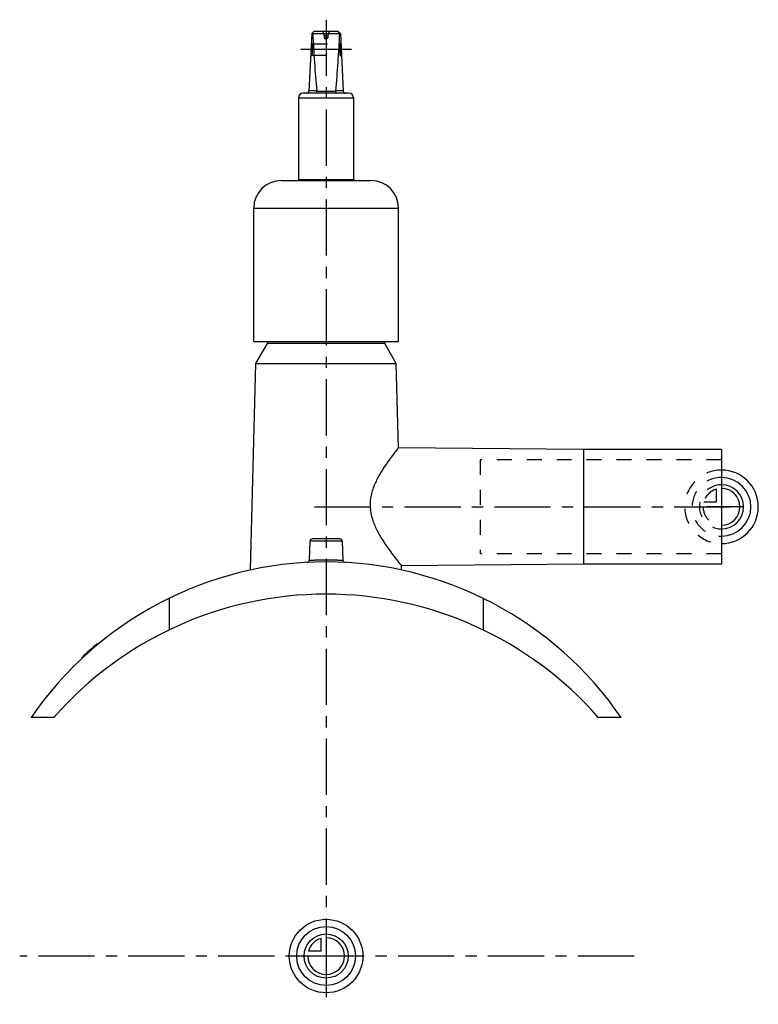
# Model space of a CAD drawing. Header units: millimetres. Extents: x 337 to 658, y 286 to 714.
import ezdxf

# ---------------------------------------------------------------- set-up
doc = ezdxf.new("R2010")
doc.units = ezdxf.units.MM
doc.header["$LTSCALE"] = 65.185185
doc.linetypes.add('CENTER', pattern=[0.6, 0.375, -0.075, 0.075, -0.075])
doc.linetypes.add('HIDDEN', pattern=[0.2, 0.1, -0.1])
for name, color, linetype in [('BEZUGSACHSEN', 7, 'CONTINUOUS'), ('FLAECHEN', 7, 'CONTINUOUS'), ('KONST.EL_MIT_GEO', 7, 'CONTINUOUS'), ('KONSTRUKTIONSELEMENTE', 7, 'CONTINUOUS'), ('KURVEN', 7, 'CONTINUOUS'), ('L1', 7, 'CONTINUOUS')]:
    doc.layers.add(name, color=color, linetype=linetype)

msp = doc.modelspace()

# ---------------------------------------------------------------- linework, layer by layer
at = {"layer": 'BEZUGSACHSEN', "color": 7, "linetype": 'Continuous'}
for p, q in [((582.14, 527.25), (501.6, 527.95)), ((642.14, 527.25), (582.14, 527.25)), ((582.14, 527.25), (582.14, 477.25)), ((642.14, 527.25), (642.14, 477.25)), ((463.11, 487.28), (462.82, 478.99)), ((477.18, 487.28), (477.47, 478.99)), ((582.14, 477.25), (502.95, 476.56)), ((642.14, 477.25), (582.14, 477.25))]:
    msp.add_line(p, q, dxfattribs=at)
at = {"layer": 'BEZUGSACHSEN', "color": 2, "linetype": 'CENTER'}
msp.add_line((465.14, 502.25), (647.14, 502.25), dxfattribs=at)
at = {"layer": 'FLAECHEN', "color": 7, "linetype": 'Continuous'}
for p, q in [((439.64, 564.66), (444.62, 573.29)), ((500.64, 564.66), (495.66, 573.29)), ((437.29, 474.77), (439.64, 564.66)), ((439.64, 564.66), (500.64, 564.66)), ((501.6, 527.95), (500.64, 564.66)), ((503, 474.77), (502.95, 476.56))]:
    msp.add_line(p, q, dxfattribs=at)
at = {"layer": 'FLAECHEN', "color": 8, "linetype": 'HIDDEN'}
for p, q in [((537.14, 522.65), (537.14, 481.85)), ((642.14, 522.65), (537.14, 522.65)), ((642.14, 481.85), (537.14, 481.85))]:
    msp.add_line(p, q, dxfattribs=at)
at = {"layer": 'KONST.EL_MIT_GEO', "color": 7, "linetype": 'Continuous'}
for p, q in [((463.94, 708.25), (462.69, 683.2)), ((464.99, 709.25), (463.94, 708.25)), ((464.33, 708.25), (475.96, 708.25)), ((464.99, 709.25), (475.29, 709.25)), ((475.29, 709.25), (476.34, 708.25)), ((476.34, 708.25), (477.59, 683.2)), ((480.09, 682.25), (460.19, 682.25)), ((466.05, 683.25), (462.69, 683.25)), ((466.05, 683.2), (474.23, 683.2)), ((477.59, 683.25), (474.24, 683.25)), ((458.19, 680.25), (458.19, 644.75)), ((458.19, 680.25), (482.09, 680.25)), ((482.09, 680.25), (482.09, 644.75)), ((450.64, 644.25), (489.64, 644.25)), ((458.19, 644.75), (457.9, 644.25)), ((458.19, 644.75), (482.09, 644.75)), ((482.09, 644.75), (482.38, 644.25)), ((438.64, 574.25), (438.64, 632.25)), ((438.64, 632.25), (501.64, 632.25)), ((501.64, 574.25), (501.64, 632.25)), ((438.64, 574.25), (501.64, 574.25)), ((370.79, 442.38), (370.6, 442.6)), ((364.79, 437.12), (364.59, 437.35)), ((367.44, 439.5), (367.24, 439.73)), ((364.04, 436.43), (363.84, 436.65))]:
    msp.add_line(p, q, dxfattribs=at)
at = {"layer": 'KONST.EL_MIT_GEO', "color": 8, "linetype": 'HIDDEN'}
for p, q in [((469.34, 707.25), (469.34, 706.35)), ((470.94, 707.25), (469.34, 707.25)), ((470.94, 707.25), (470.94, 706.35)), ((464.22, 703.75), (463.74, 704.25)), ((464.22, 703.75), (476.07, 703.75)), ((469.34, 706.35), (470.14, 705.64)), ((470.94, 706.35), (469.34, 706.35)), ((470.94, 706.35), (470.14, 705.64)), ((476.54, 704.25), (476.07, 703.75)), ((463.44, 698.25), (463.97, 698.75)), ((463.97, 698.75), (476.32, 698.75)), ((476.32, 698.75), (476.84, 698.25)), ((369.21, 441.44), (369.36, 441.56)), ((369.41, 441.21), (369.21, 441.44)), ((369.56, 441.34), (369.36, 441.56)), ((369.58, 441.36), (369.39, 441.59)), ((369.75, 441.5), (369.55, 441.73)), ((370.01, 441.72), (369.81, 441.95)), ((370.33, 441.99), (370.13, 442.21)), ((370.4, 442.05), (370.2, 442.27)), ((370.43, 442.07), (370.23, 442.3)), ((370.61, 442.22), (370.41, 442.45)), ((364.74, 437.07), (364.54, 437.3)), ((364.91, 437.24), (364.72, 437.46)), ((365.09, 437.4), (364.89, 437.62)), ((365.1, 437.41), (364.91, 437.64)), ((365.54, 437.81), (365.34, 438.04)), ((366.59, 438.76), (366.4, 438.98)), ((366.61, 438.77), (366.42, 439)), ((366.77, 438.92), (366.57, 439.14)), ((367.3, 439.39), (367.11, 439.61)), ((367.4, 439.47), (367.2, 439.7)), ((367.82, 439.84), (367.62, 440.07)), ((368.09, 440.08), (367.89, 440.3)), ((368.14, 440.12), (367.94, 440.35)), ((368.2, 440.18), (368.01, 440.4)), ((368.33, 440.29), (368.14, 440.52)), ((368.96, 440.82), (368.76, 441.05)), ((369.04, 440.9), (368.84, 441.12)), ((369.21, 441.05), (369.02, 441.27)), ((369.24, 441.06), (369.04, 441.29)), ((369.41, 441.21), (369.56, 441.34)), ((364.39, 436.75), (364.19, 436.98)), ((364.47, 436.83), (364.27, 437.06)), ((364.49, 436.84), (364.29, 437.07))]:
    msp.add_line(p, q, dxfattribs=at)
at = {"layer": 'KONST.EL_MIT_GEO', "color": 2, "linetype": 'CENTER'}
msp.add_line((481.19, 701.25), (459.09, 701.25), dxfattribs=at)
at = {"layer": 'KONST.EL_MIT_GEO', "color": 7, "linetype": 'Continuous'}
for centre, radius, start, end in [((469.88, 714.46), 8.33, 226.3745, 228.2022), ((470.41, 714.46), 8.33, 311.761, 313.5906), ((460.19, 680.25), 2, 90, 180), ((461.69, 683.25), 1, 270, 357.14), ((478.59, 683.25), 1, 182.86, 270), ((480.09, 680.25), 2, 0, 90), ((450.64, 632.25), 12, 90, 180), ((489.64, 632.25), 12, 0, 90), ((470.14, 322.75), 155.8, 129.7116, 133.0219)]:
    msp.add_arc(centre, radius, start, end, dxfattribs=at)
at = {"layer": 'KONST.EL_MIT_GEO', "color": 8, "linetype": 'HIDDEN'}
for centre, radius, start, end in [((466.62, 707.25), 2.72, 0, 47.2588), ((473.67, 707.25), 2.72, 132.7412, 180), ((370.12, 707.19), 94.16, 357.1877, 357.4395), ((570.17, 707.19), 94.16, 182.5605, 182.8123), ((357.93, 705.5), 106.24, 356.7697, 357.0737), ((582.35, 705.5), 106.24, 182.9263, 183.2303), ((470.14, 322.75), 155.5, 129.7091, 133.0258)]:
    msp.add_arc(centre, radius, start, end, dxfattribs=at)
at = {"layer": 'KONST.EL_MIT_GEO', "color": 7, "linetype": 'Continuous'}
for points in [[(464.33, 708.25), (464.77, 699.89), (465.29, 691.54), (466.05, 683.2)], [(475.96, 708.25), (475.51, 699.89), (474.99, 691.54), (474.23, 683.2)]]:
    msp.add_open_spline(points, degree=3, dxfattribs=at)
at = {"layer": 'KONST.EL_MIT_GEO', "color": 8, "linetype": 'HIDDEN'}
for points, knots in [([(464.22, 703.75), (464.21, 703.75), (464.22, 703.73), (464.21, 703.7), (464.21, 703.63), (464.2, 703.51), (464.19, 703.3), (464.18, 702.99), (464.16, 702.62), (464.13, 702.03), (464.11, 701.57), (464.09, 701.25)], [0, 0, 0, 0, 0.004814, 0.019228, 0.043092, 0.076197, 0.168702, 0.293119, 0.444669, 0.617517, 1, 1, 1, 1]), ([(464.18, 702.98), (464.18, 703.09), (464.19, 703.28), (464.2, 703.5), (464.21, 703.63), (464.21, 703.69), (464.23, 703.74), (464.22, 703.75)], [0, 0, 0, 0, 0.423807, 0.739541, 0.852662, 0.934242, 1, 1, 1, 1]), ([(476.07, 703.75), (476.07, 703.75), (476.06, 703.73), (476.07, 703.7), (476.07, 703.63), (476.08, 703.51), (476.09, 703.3), (476.11, 702.99), (476.12, 702.62), (476.15, 702.03), (476.17, 701.57), (476.19, 701.25)], [0, 0, 0, 0, 0.004814, 0.019228, 0.043092, 0.076197, 0.168702, 0.293119, 0.444669, 0.617517, 1, 1, 1, 1]), ([(476.11, 702.98), (476.1, 703.09), (476.09, 703.28), (476.08, 703.5), (476.07, 703.63), (476.08, 703.69), (476.06, 703.74), (476.07, 703.75)], [0, 0, 0, 0, 0.423807, 0.739541, 0.852662, 0.934242, 1, 1, 1, 1]), ([(463.97, 698.75), (463.96, 698.75), (463.97, 698.78), (463.97, 698.81), (463.98, 698.87), (463.98, 699), (463.99, 699.22), (464, 699.4), (464, 699.51)], [0, 0, 0, 0, 0.016472, 0.065781, 0.147341, 0.260367, 0.575954, 1, 1, 1, 1]), ([(464.09, 701.25), (464.08, 700.93), (464.05, 700.47), (464.03, 699.88), (464, 699.51), (463.99, 699.2), (463.98, 698.99), (463.98, 698.86), (463.96, 698.8), (463.98, 698.76), (463.97, 698.75)], [0, 0, 0, 0, 0.382488, 0.55533, 0.706904, 0.831335, 0.923798, 0.956887, 0.980755, 1, 1, 1, 1]), ([(464.03, 700.07), (464.04, 700.16), (464.06, 700.56), (464.08, 700.95), (464.09, 701.25)], [0, 0, 0, 0, 0.236532, 1, 1, 1, 1]), ([(464.12, 701.77), (464.12, 701.84), (464.14, 702.11), (464.15, 702.37), (464.16, 702.57)], [0, 0, 0, 0, 0.262205, 1, 1, 1, 1]), ([(476.17, 701.77), (476.16, 701.84), (476.15, 702.11), (476.14, 702.37), (476.13, 702.57)], [0, 0, 0, 0, 0.262205, 1, 1, 1, 1]), ([(476.19, 701.25), (476.21, 700.93), (476.23, 700.47), (476.26, 699.88), (476.28, 699.51), (476.3, 699.2), (476.31, 698.99), (476.31, 698.86), (476.32, 698.8), (476.31, 698.76), (476.32, 698.75)], [0, 0, 0, 0, 0.382488, 0.55533, 0.706904, 0.831335, 0.923798, 0.956887, 0.980755, 1, 1, 1, 1]), ([(476.25, 700.07), (476.24, 700.16), (476.23, 700.56), (476.21, 700.95), (476.19, 701.25)], [0, 0, 0, 0, 0.236532, 1, 1, 1, 1]), ([(476.32, 698.75), (476.32, 698.75), (476.31, 698.78), (476.32, 698.81), (476.31, 698.87), (476.31, 699), (476.3, 699.22), (476.29, 699.4), (476.28, 699.51)], [0, 0, 0, 0, 0.016472, 0.065781, 0.147341, 0.260367, 0.575954, 1, 1, 1, 1])]:
    msp.add_open_spline(points, degree=3, knots=knots, dxfattribs=at)
for points in [[(464.09, 701.25), (464.1, 701.42), (464.11, 701.6), (464.12, 701.77)], [(476.19, 701.25), (476.18, 701.42), (476.17, 701.6), (476.17, 701.77)]]:
    msp.add_open_spline(points, degree=3, dxfattribs=at)
at = {"layer": 'KONST.EL_MIT_GEO', "color": 7, "linetype": 'Continuous'}
for points in [[(466.05, 683.2), (466.06, 683.08), (466.03, 682.85), (465.98, 682.55), (465.92, 682.35), (465.84, 682.25), (465.8, 682.25)], [(474.23, 683.2), (474.22, 683.08), (474.25, 682.85), (474.3, 682.55), (474.36, 682.35), (474.45, 682.25), (474.48, 682.25)]]:
    msp.add_open_spline(points, degree=3, knots=[0, 0, 0, 0, 0.367219, 0.675376, 0.888159, 1, 1, 1, 1], dxfattribs=at)
at = {"layer": 'KONSTRUKTIONSELEMENTE', "color": 7, "linetype": 'Continuous'}
for p, q in [((495.66, 573.29), (444.62, 573.29)), ((582.14, 527.25), (501.6, 527.95)), ((477.18, 487.28), (463.11, 487.28)), ((476.18, 488.25), (464.11, 488.25)), ((582.14, 477.25), (502.95, 476.56)), ((401.86, 462.46), (401.86, 448.68)), ((538.43, 462.46), (538.43, 448.68)), ((351.76, 410.63), (341.86, 410.63)), ((598.43, 410.63), (588.53, 410.63))]:
    msp.add_line(p, q, dxfattribs=at)
at = {"layer": 'KONSTRUKTIONSELEMENTE', "color": 8, "linetype": 'HIDDEN'}
for p, q in [((642.14, 522.65), (537.14, 522.65)), ((642.14, 522.65), (642.14, 481.85)), ((642.14, 481.85), (537.14, 481.85))]:
    msp.add_line(p, q, dxfattribs=at)
at = {"layer": 'KONSTRUKTIONSELEMENTE', "color": 7, "linetype": 'Continuous'}
for centre, radius, start, end in [((442.89, 574.29), 2, 330, 358.9715), ((497.39, 574.29), 2, 181.0285, 210), ((464.11, 487.25), 1, 90, 178), ((476.18, 487.25), 1, 2, 90), ((470.14, 322.75), 155.5, 34.4135, 145.5865), ((461.82, 479.03), 1, 273.0485, 358), ((478.46, 479.03), 1, 182, 266.9515), ((470.14, 306.75), 157.5, 41.2673, 138.7327)]:
    msp.add_arc(centre, radius, start, end, dxfattribs=at)
for points, knots in [([(501.6, 527.95), (501.04, 527.25), (499.07, 524.74), (496.31, 520.97), (493.43, 516.44), (491.21, 512.19), (489.52, 507.35), (489.04, 502.04), (490.09, 496.83), (492.11, 492.14), (494.51, 487.98), (497.52, 483.51), (500.36, 479.77), (502.38, 477.26), (502.95, 476.56)], [0, 0, 0, 0, 0.046079, 0.163494, 0.238655, 0.320959, 0.408544, 0.499299, 0.58997, 0.677501, 0.759948, 0.835392, 0.95353, 1, 1, 1, 1]), ([(462.82, 478.99), (463, 479.01), (465.44, 479.14), (467.89, 479.22), (470.14, 479.22)], [0, 0, 0, 0, 0.076339, 1, 1, 1, 1]), ([(470.14, 479.22), (471.08, 479.22), (472.8, 479.2), (474.83, 479.13), (476.15, 479.07), (476.82, 479.03), (477.23, 479.01), (477.42, 478.99), (477.47, 478.99)], [0, 0, 0, 0, 0.382395, 0.706702, 0.831147, 0.923689, 0.980727, 1, 1, 1, 1])]:
    msp.add_open_spline(points, degree=3, knots=knots, dxfattribs=at)
at = {"layer": 'KONSTRUKTIONSELEMENTE', "color": 8, "linetype": 'HIDDEN'}
for points, knots in [([(462.82, 478.99), (462.87, 478.99), (463.05, 479.02), (463.46, 479.02), (464.13, 479.07), (465.03, 479.11), (466.13, 479.15), (467.85, 479.2), (469.21, 479.22), (470.14, 479.22)], [0, 0, 0, 0, 0.019273, 0.076311, 0.168852, 0.293296, 0.444843, 0.617606, 1, 1, 1, 1]), ([(470.14, 479.22), (471.08, 479.22), (473.52, 479.18), (475.96, 479.09), (477.47, 478.99)], [0, 0, 0, 0, 0.382386, 1, 1, 1, 1])]:
    msp.add_open_spline(points, degree=3, knots=knots, dxfattribs=at)
at = {"layer": 'KURVEN', "color": 8, "linetype": 'HIDDEN'}
for p, q in [((642.14, 518.25), (642.14, 486.25)), ((639.94, 504.45), (639.94, 509.94)), ((642.14, 502.25), (634.14, 502.25)), ((634.45, 504.45), (639.94, 504.45))]:
    msp.add_line(p, q, dxfattribs=at)
at = {"layer": 'KURVEN', "color": 40, "linetype": 'Continuous'}
for p, q in [((651.74, 502.25), (642.14, 502.25)), ((470.14, 322.75), (470.14, 290.75)), ((467.94, 308.95), (467.94, 314.44)), ((462.45, 308.95), (467.94, 308.95)), ((486.14, 306.75), (454.14, 306.75))]:
    msp.add_line(p, q, dxfattribs=at)
for radius in [16, 12.8, 9.6]:
    msp.add_circle((470.14, 306.75), radius, dxfattribs=at)
at = {"layer": 'KURVEN', "color": 8, "linetype": 'HIDDEN'}
for radius, start, end in [(16, 90, 270), (12.8, 90, 270), (9.6, 90, 270.0001), (8, 105.962, 164.038), (8, 180, 270.0001)]:
    msp.add_arc((642.14, 502.25), radius, start, end, dxfattribs=at)
at = {"layer": 'KURVEN', "color": 40, "linetype": 'Continuous'}
for centre, radius, start, end in [((642.14, 502.25), 16, 270, 90), ((642.14, 502.25), 12.8, 270, 90), ((642.14, 502.25), 9.6, 270.0001, 90), ((642.14, 502.25), 8, 270.0001, 90), ((470.14, 306.75), 8, 180, 90), ((470.14, 306.75), 8, 105.962, 164.038)]:
    msp.add_arc(centre, radius, start, end, dxfattribs=at)
at = {"layer": 'L1', "color": 2, "linetype": 'CENTER'}
for p, q in [((470.14, 714.25), (470.14, 285.75)), ((604.1, 306.75), (336.86, 306.75))]:
    msp.add_line(p, q, dxfattribs=at)

doc.saveas('drawing.dxf')
